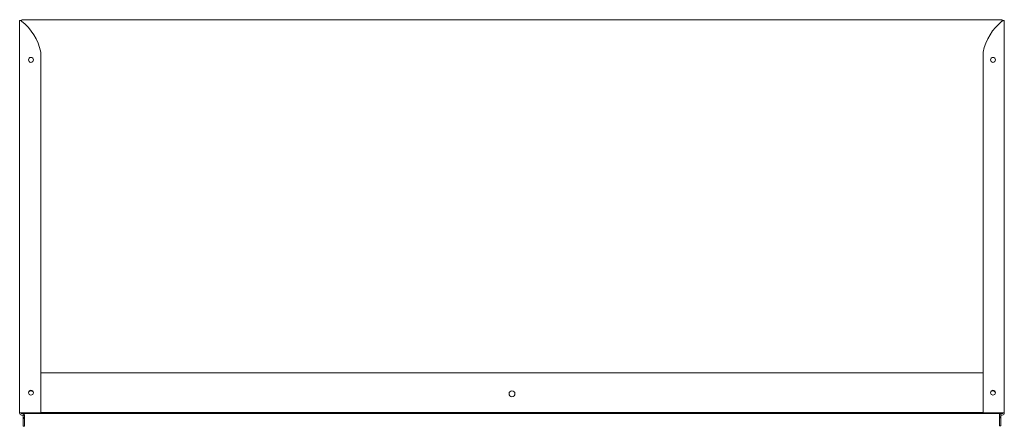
# Model space of a CAD drawing. Header units: millimetres. Extents: x 198 to 1201, y -621 to -207.
import ezdxf

# ---------------------------------------------------------------- set-up
doc = ezdxf.new("R2010")
doc.units = ezdxf.units.MM

msp = doc.modelspace()

# ---------------------------------------------------------------- linework, layer by layer
at = {"color": 0, "linetype": 'Continuous', "lineweight": 0}
for p, q in [((197.9, -207.5), (197.9, -607)), ((199, -207.5), (197.9, -207.5)), ((199.7, -207.5), (199, -207.5)), ((200.4, -206.6), (1198.4, -206.6)), ((1199.2, -207.5), (1199.9, -207.5)), ((1199.9, -207.5), (1200.9, -207.5)), ((1200.9, -207.5), (1200.9, -607)), ((219.4, -239.5), (219.4, -607)), ((1179.4, -239.5), (1179.4, -607)), ((1179.4, -566.1), (219.4, -566.1)), ((197.9, -607.3), (197.9, -607)), ((199.9, -607), (197.9, -607)), ((199.4, -607.8), (199.4, -607)), ((1199.4, -607.8), (199.4, -607.8)), ((199.9, -607), (219.4, -607)), ((201, -609.3), (199.9, -609.3)), ((201.3, -609.4), (202.9, -609.4)), ((201.5, -609.8), (201.5, -611.7)), ((201.5, -611.7), (201.5, -612.7)), ((201.5, -611.7), (203, -611.7)), ((203, -611.7), (203, -609.8)), ((203, -612.7), (203, -611.7)), ((219.4, -606.6), (1179.4, -606.6)), ((1198.9, -607), (1179.4, -607)), ((1195.9, -611.2), (1195.9, -609.8)), ((1195.9, -611.2), (1197.4, -611.2)), ((1195.9, -612.2), (1195.9, -611.2)), ((1197.7, -609.4), (1196.9, -608.1)), ((1197.4, -611.2), (1197.4, -609.8)), ((1197.4, -612.2), (1197.4, -611.2)), ((1197.9, -609.3), (1198.9, -609.3)), ((1198.9, -607), (1200.9, -607)), ((1199.4, -607), (1199.4, -607.8)), ((1200.9, -607.3), (1200.9, -607)), ((201.5, -612.7), (201.5, -618.9)), ((201.5, -612.7), (203, -612.7)), ((201.5, -620.7), (201.5, -618.9)), ((201.5, -620.7), (203, -620.7)), ((203, -618.9), (203, -612.7)), ((203, -618.9), (203, -620.7)), ((1195.9, -612.2), (1197.4, -612.2)), ((1195.9, -618.4), (1195.9, -612.2)), ((1195.9, -618.4), (1195.9, -620.2)), ((1195.9, -620.2), (1197.4, -620.2)), ((1197.4, -618.4), (1197.4, -612.2)), ((1197.4, -618.4), (1197.4, -620.2))]:
    msp.add_line(p, q, dxfattribs=at)
at = {"color": 0, "linetype": 'Continuous', "lineweight": 0, "extrusion": (0, 0, -1)}
for centre, radius, start, end in [((-200.4, -207.6), 1, 3.5992, 90), ((-1233.1, -250.8), 54.9, 11.8851, 51.459), ((-1198.4, -207.6), 1, 90, 176.4008), ((-1189.4, -247.5), 2.5, 270, 90), ((-1189.4, -247.5), 2.5, 90, 270), ((-209.4, -587.6), 3, 37.3938, 142.4475), ((-699.4, -587.6), 3, 0, 180), ((-699.4, -587.6), 3, 180, 0), ((-1189.4, -586.5), 2.5, 270, 90), ((-1189.4, -587.6), 3, 37.5525, 142.6062), ((-1189.4, -586.5), 2.5, 90, 270), ((-199.9, -607.3), 2, 270, 0), ((-1197.9, -609.8), 2, 0, 58.3603), ((-1197.9, -609.8), 2, 58.3603, 90), ((-1197.9, -609.8), 0.5, 0, 58.3603), ((-1197.9, -609.8), 0.5, 58.3603, 90)]:
    msp.add_arc(centre, radius, start, end, dxfattribs=at)
at = {"color": 0, "linetype": 'Continuous', "lineweight": 0}
for centre, radius, start, end in [((165.8, -250.8), 54.8, 11.8851, 51.459), ((209.4, -247.5), 2.5, 90, 270), ((209.4, -247.5), 2.5, 270, 90), ((209.4, -586.5), 2.5, 90, 270), ((209.4, -586.5), 2.5, 270, 90), ((201, -609.8), 2, 11.2814, 90), ((201, -609.8), 0.5, 51.4913, 90), ((201, -609.8), 0.5, 360, 51.4913), ((201, -609.8), 2, 0, 11.2814), ((1198.9, -607.3), 2, 270, 0)]:
    msp.add_arc(centre, radius, start, end, dxfattribs=at)
for points, knots in [([(199.9, -207.9), (199.9, -207.9), (199.8, -207.8), (199.6, -207.8), (199.5, -207.7), (199.4, -207.7), (199.3, -207.6), (199.1, -207.5), (199, -207.5), (199, -207.5)], [-0.106466, -0.106466, -0.106466, -0.106466, -0.0843045, -0.0843045, -0.0533028, -0.0533028, -0.0222436, -0.0222436, 0, 0, 0, 0]), ([(199.9, -207.9), (199.9, -207.8), (199.9, -207.8), (199.8, -207.6), (199.7, -207.5), (199.7, -207.5)], [0, 0, 0, 0, 0.5, 0.5, 1, 1, 1, 1]), ([(1198.9, -207.9), (1199, -207.8), (1199, -207.8), (1199.1, -207.7), (1199.1, -207.6), (1199.2, -207.5), (1199.2, -207.5)], [0, 0, 0, 0, 0.5, 0.5, 0.5, 1, 1, 1, 1]), ([(1198.9, -207.9), (1199, -207.9), (1199.1, -207.8), (1199.3, -207.8), (1199.3, -207.7), (1199.5, -207.7), (1199.6, -207.6), (1199.8, -207.5), (1199.9, -207.5), (1199.9, -207.5)], [-0.106466, -0.106466, -0.106466, -0.106466, -0.0843045, -0.0843045, -0.0533028, -0.0533028, -0.0222436, -0.0222436, 0, 0, 0, 0])]:
    msp.add_open_spline(points, degree=3, knots=knots, dxfattribs=at)

doc.saveas('drawing.dxf')
